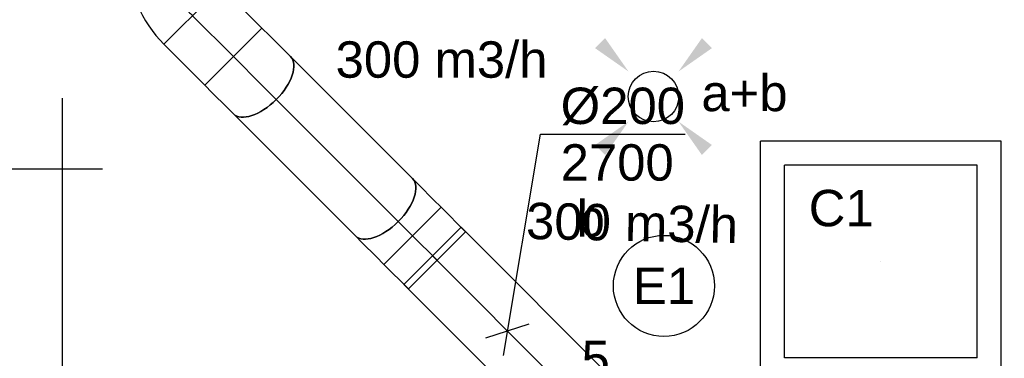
# Model space of a CAD drawing. Extents: x -132501 to 411300, y -42818 to 427495.
# Tile 59 of 256: x 13901 to 16337, y 19645 to 20482. Entities that reach past the tile are written whole.
import ezdxf
from ezdxf.enums import TextEntityAlignment as Align

# ---------------------------------------------------------------- set-up
doc = ezdxf.new("R2010")
doc.units = 0
doc.header["$LTSCALE"] = 50
doc.linetypes.add('CENTER2', pattern=[28.575000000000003, 19.05, -3.175, 3.175, -3.175])
doc.linetypes.add('STREEPJES', pattern=[0.1, 0.05, -0.05])
doc.layers.get('0').update_dxf_attribs({"linetype": 'CONTINUOUS'})
for name, color, linetype in [('45 Plafond 2D arcering', 7, 'CONTINUOUS'), ('EL6311--', 3, 'CONTINUOUS'), ('WL524---', 90, 'CONTINUOUS'), ('WL570---_RETOUR_RST', 2, 'CONTINUOUS'), ('WL570---_RETOUR_RST_HL', 1, 'CONTINUOUS'), ('WL570---_TOEVOER', 3, 'CONTINUOUS'), ('WL570---_TOEVOER_HL', 8, 'CONTINUOUS'), ('WM570---_RETOUR_RST_PR', 1, 'CONTINUOUS'), ('WM570---_TOEVOER', 1, 'CONTINUOUS'), ('WM570---_TOEVOER_PR', 1, 'CONTINUOUS')]:
    doc.layers.add(name, color=color, linetype=linetype)
doc.styles.add('BURO-018', font='ARIAL.TTF', dxfattribs={"height": 63})

# ---------------------------------------------------------------- blocks, each defined once
blk = doc.blocks.new('E00411')
at = {"color": 0, "linetype": 'Continuous'}
blk.add_circle((0, 0), 1.25, dxfattribs=at)
for points in [[(-2.891705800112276, 2.395768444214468), (-2.395768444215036, 2.891705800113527), (-1.237436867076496, 1.237436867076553)], [(2.395768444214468, 2.891705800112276), (2.891705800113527, 2.395768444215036), (1.237436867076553, 1.237436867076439)], [(-2.395768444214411, -2.891705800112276), (-2.89170580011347, -2.395768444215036), (-1.237436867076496, -1.237436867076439)], [(2.89170580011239, -2.395768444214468), (2.395768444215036, -2.891705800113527), (1.237436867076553, -1.237436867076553)]]:
    blk.add_solid(points, dxfattribs=at)
at = {"color": 0, "linetype": 'Continuous', "style": 'BURO-018'}
for tag, height, p in [('E_SLET1', 1.8, (-2.842e-13, 4.641705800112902)), ('E_GROEP', 1.799999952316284, (0, 0)), ('E_GKAST', 1.799999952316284, (0, 0))]:
    blk.add_attdef(tag, text='', height=height, dxfattribs=at).set_placement(p, align=Align.MIDDLE)
at = {"color": 0, "linetype": 'Continuous', "style": 'BURO-018', "flags": 1}
for tag in ['E_MATCODE', 'E_SGROEP']:
    blk.add_attdef(tag, text='', height=1.799999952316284, dxfattribs=at).set_placement((0, 0), align=Align.MIDDLE)
blk = doc.blocks.new('1115B3A')
at = {"color": 0, "linetype": 'Continuous'}
blk.add_circle((0, 0), 2.5, dxfattribs=at)
at = {"color": 0, "linetype": 'Continuous', "style": 'BURO-018'}
for tag, p in [('E_GKAST', (0, 8)), ('E_GROEP', (0, 5)), ('E_SGROEP', (4.5, 5)), ('E_ARMCODE', (0, 0)), ('E_SLET', (4.5, -1))]:
    blk.add_attdef(tag, text='', height=1.8, dxfattribs=at).set_placement(p, align=Align.MIDDLE)
blk = doc.blocks.new('*U1470')
at = {"color": 8, "linetype": 'STREEPJES', "ltscale": 10}
for p, q in [((1.818989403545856e-12, 100.0000000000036, -2700), (385.772750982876, 100.0000000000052, -2700)), ((1.818989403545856e-12, -100, -2700), (1.041833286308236e-12, 100.0000000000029, -2700)), ((1.818989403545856e-12, -100, -2700), (185.7727509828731, -99.99999999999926, -2700))]:
    blk.add_line(p, q, dxfattribs=at)
at = {"color": 0, "ltscale": 10}
for p, q in [((385.7727509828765, 100.0000000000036, -2700), (737.4485967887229, 100.0000000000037, -2700)), ((737.4485967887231, 100.0000000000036, -2700), (737.4485967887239, -99.99999999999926, -2700)), ((185.7727509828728, -100.0000000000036, -2700), (737.448596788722, -100.0000000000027, -2700))]:
    blk.add_line(p, q, dxfattribs=at)
at = {"layer": 'WL570---_TOEVOER_HL', "linetype": 'CENTER2'}
blk.add_line((1.818989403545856e-12, 0, -2700), (737.4485967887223, 1.678401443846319e-12, -2700), dxfattribs=at)
at = {"layer": 'WM570---_TOEVOER_PR', "color": 1, "style": 'BURO-018'}
blk.add_attdef('POSNR', text='', height=90, dxfattribs=at).set_placement((0, 0), align=Align.MIDDLE)
blk = doc.blocks.new('*U1471')
at = {"layer": 'WM570---_TOEVOER', "color": 0, "ltscale": 10}
for p, q in [((-10.1345291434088, -60.57614897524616), (81.3954155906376, 486.5170104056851)), ((81.3954155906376, 486.5170104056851), (438.9670390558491, 486.5170104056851)), ((-53.56365822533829, -17.14701989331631), (53.56365822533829, 17.14701989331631))]:
    blk.add_line(p, q, dxfattribs=at)
at = {"layer": 'WM570---_TOEVOER', "color": 0, "style": 'BURO-018'}
for s, p in [('%%c200', (131.3954155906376, 511.5170104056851)), ('2700', (131.3954155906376, 371.5170104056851))]:
    blk.add_text(s, height=90, dxfattribs=at).set_placement(p)
blk = doc.blocks.new('*U1484')
at = {"color": 0, "ltscale": 10}
for p, q in [((-12.16223663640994, 129.2591196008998, -3000), (129.2591196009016, -12.1622366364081, -3000)), ((-82.79999999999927, -100, -3000), (-82.7999999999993, 100, -3000))]:
    blk.add_line(p, q, dxfattribs=at)
for centre, radius, start, end in [((-82.80000000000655, 199.8968829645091, -3000), 99.89688296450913, 270.0000000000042, 314.9999999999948), ((-82.80000000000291, 199.8968829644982, -3000), 299.8968829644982, 270.0000000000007, 314.9999999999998)]:
    blk.add_arc(centre, radius, start, end, dxfattribs=at)
at = {"layer": 'WL570---_TOEVOER_HL', "linetype": 'CENTER2'}
blk.add_arc((-82.79999999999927, 199.8968829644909, -3000), 199.8968829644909, 270, 315, dxfattribs=at)
at = {"layer": 'WM570---_TOEVOER_PR', "color": 1, "style": 'BURO-018'}
blk.add_attdef('POSNR', text='', height=90, dxfattribs=at).set_placement((0, 0), align=Align.MIDDLE)
blk = doc.blocks.new('*U1497')
at = {"color": 0, "ltscale": 10}
for p, q in [((297.5, 297.5, -2562.5), (-297.5, 297.5, -2562.5)), ((-297.5, -80.1312666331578, -2562.5), (-297.5, 297.5, -2562.5)), ((297.5, -297.5, -2562.5), (297.5, 297.5, -2562.5)), ((238.5, 238.5, -2562.5), (-238.5, 238.5, -2562.5)), ((-238.5, -238.5, -2562.5), (-238.5, 238.5, -2562.5)), ((238.5, -238.5, -2562.5), (238.5, 238.5, -2562.5)), ((-297.5, -297.5, -2562.5), (-297.5, -99.53135900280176, -2562.5)), ((238.5, -238.5, -2562.5), (-238.5, -238.5, -2562.5)), ((-256.1023139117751, -297.5, -2562.5), (-297.5, -297.5, -2562.5)), ((-250.039902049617, -297.5, -2562.5), (-251.1023139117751, -297.5, -2562.5)), ((297.5, -297.5, -2562.5), (-245.039902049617, -297.5, -2562.5))]:
    blk.add_line(p, q, dxfattribs=at)
at = {"color": 8, "linetype": 'STREEPJES', "ltscale": 10}
for p, q in [((-297.5, -99.53135900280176, -2562.5), (-297.5, -80.1312666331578, -2562.5)), ((-251.1023139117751, -297.5, -2562.5), (-256.1023139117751, -297.5, -2562.5)), ((-245.039902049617, -297.5, -2562.5), (-250.039902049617, -297.5, -2562.5))]:
    blk.add_line(p, q, dxfattribs=at)
at = {"layer": 'WL570---_RETOUR_RST_HL', "linetype": 'CENTER2'}
blk.add_circle((0, 0, -2562.5), 0.075, dxfattribs=at)
at = {"layer": 'WL570---_RETOUR_RST', "color": 1, "style": 'BURO-018'}
for tag in ['MC', 'Q']:
    blk.add_attdef(tag, text='', height=90, dxfattribs=at).set_placement((0, 0), align=Align.MIDDLE)
at = {"layer": 'WM570---_RETOUR_RST_PR', "color": 1, "style": 'BURO-018'}
blk.add_attdef('POSNR', text='', height=90, dxfattribs=at).set_placement((0, 0), align=Align.MIDDLE)
blk = doc.blocks.new('*U1504')
at = {"color": 0, "ltscale": 10}
for p, q in [((1.364242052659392e-12, 100, -2700), (85.59408794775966, 99.99999999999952, -2700)), ((-4.547473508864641e-13, -100, -2700), (2.409628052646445e-12, 100.0000000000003, -2700)), ((85.59408794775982, 100, -2700), (85.59408794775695, -100.0000000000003, -2700)), ((-4.547473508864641e-13, -100, -2700), (85.59408794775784, -100.0000000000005, -2700))]:
    blk.add_line(p, q, dxfattribs=at)
at = {"layer": 'WL570---_TOEVOER_HL', "linetype": 'CENTER2'}
blk.add_line((-4.547473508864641e-13, 0, -2700), (85.59408794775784, -4.893969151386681e-13, -2700), dxfattribs=at)
at = {"layer": 'WM570---_TOEVOER_PR', "color": 1, "style": 'BURO-018'}
blk.add_attdef('POSNR', text='', height=90, dxfattribs=at).set_placement((0, 0), align=Align.MIDDLE)
blk = doc.blocks.new('*U1505')
at = {"color": 0, "ltscale": 10}
for p, q in [((-1.818989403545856e-12, 100, -3000), (143.186842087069, 100.0000000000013, -3000)), ((0, -100, -3000), (-2.631228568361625e-12, 100.0000000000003, -3000)), ((143.1868420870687, 100.0000000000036, -3000), (143.1868420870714, -99.99999999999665, -3000)), ((0, -100, -3000), (143.1868420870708, -99.99999999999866, -3000))]:
    blk.add_line(p, q, dxfattribs=at)
at = {"layer": 'WL570---_TOEVOER_HL', "linetype": 'CENTER2'}
blk.add_line((0, 0, -3000), (143.1868420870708, 1.335342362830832e-12, -3000), dxfattribs=at)
at = {"layer": 'WM570---_TOEVOER_PR', "color": 1, "style": 'BURO-018'}
blk.add_attdef('POSNR', text='', height=90, dxfattribs=at).set_placement((0, 0), align=Align.MIDDLE)
blk = doc.blocks.new('*U1506')
at = {"color": 0, "ltscale": 10}
for p, q in [((-53.59999999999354, 99.99999999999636, -2700), (-27.26450778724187, 99.99999999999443, -2700)), ((-53.60000000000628, -100.0000000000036, -2700), (-53.59999999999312, 99.9999999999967, -2700)), ((-27.26450778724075, 99.99999999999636, -2700), (23.611756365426, 99.9999999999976, -2700)), ((23.61175636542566, 99.99999999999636, -2700), (46.41896164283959, 99.99999999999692, -2700)), ((-53.60000000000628, -100.0000000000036, -2700), (-27.26450778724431, -100.0000000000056, -2700)), ((-27.26450778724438, -100.0000000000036, -2700), (23.61175636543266, -100.0000000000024, -2700)), ((23.61175636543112, -100.0000000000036, -2700), (46.41896164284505, -100.0000000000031, -2700))]:
    blk.add_line(p, q, dxfattribs=at)
blk.add_ellipse((46.41896164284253, -3.637978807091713e-12, -2700), major_axis=(2.431388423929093e-12, -100), ratio=0.5000000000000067, start_param=3.141592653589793, end_param=6.283185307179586, dxfattribs=at)
at = {"layer": 'WL570---_TOEVOER_HL', "linetype": 'CENTER2'}
blk.add_line((-53.599999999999, -3.637978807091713e-12, -2700), (46.41896164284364, -3.776782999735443e-12, -2700), dxfattribs=at)
at = {"layer": 'WM570---_TOEVOER_PR', "color": 1, "style": 'BURO-018'}
blk.add_attdef('POSNR', text='', height=90, dxfattribs=at).set_placement((0, 0), align=Align.MIDDLE)
blk = doc.blocks.new('*U1507')
at = {"color": 0, "ltscale": 10}
for p, q in [((-1.818989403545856e-12, 100, -2726.799999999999), (426.7773189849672, 100.0000000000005, -2726.799999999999)), ((0, -100, -2726.799999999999), (426.777318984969, -99.99999999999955, -2726.799999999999))]:
    blk.add_line(p, q, dxfattribs=at)
at = {"color": 0, "ltscale": 10, "extrusion": (7.850462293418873e-17, -4.066281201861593e-31, -1)}
blk.add_ellipse((-1.818989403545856e-12, 0, -2726.799999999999), major_axis=(9.436895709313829e-14, -100), ratio=0.5000000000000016, start_param=0, end_param=3.141592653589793, dxfattribs=at)
at = {"color": 0, "ltscale": 10}
blk.add_ellipse((426.7773189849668, 0, -2726.799999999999), major_axis=(9.436895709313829e-14, -100), ratio=0.5000000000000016, start_param=3.141592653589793, end_param=6.283185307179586, dxfattribs=at)
at = {"layer": 'WL570---_TOEVOER_HL', "linetype": 'CENTER2'}
blk.add_line((-1.818989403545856e-12, 0, -2726.799999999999), (426.7773189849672, 4.501271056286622e-13, -2726.799999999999), dxfattribs=at)
at = {"layer": 'WM570---_TOEVOER_PR', "color": 1, "style": 'BURO-018'}
blk.add_attdef('POSNR', text='', height=90, dxfattribs=at).set_placement((0, 0), align=Align.MIDDLE)
blk = doc.blocks.new('*U1508')
at = {"color": 0, "ltscale": 10}
for p, q in [((-46.41896164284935, 99.99999999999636, -3000), (-23.61175636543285, 99.99999999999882, -3000)), ((-23.61175636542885, 99.99999999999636, -3000), (27.2645077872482, 99.9999999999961, -3000)), ((27.26450778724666, 100.0000000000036, -3000), (53.60000000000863, 100.0000000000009, -3000)), ((53.60000000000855, 100, -3000), (53.59999999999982, -100.0000000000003, -3000)), ((-46.41896164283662, -100.0000000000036, -3000), (-23.61175636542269, -100.0000000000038, -3000)), ((-23.61175636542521, -99.99999999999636, -3000), (27.26450778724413, -99.99999999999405, -3000)), ((27.26450778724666, -100, -3000), (53.6000000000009, -100.0000000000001, -3000))]:
    blk.add_line(p, q, dxfattribs=at)
at = {"color": 0, "ltscale": 10, "extrusion": (7.850462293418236e-17, -4.155583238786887e-17, -1)}
blk.add_ellipse((-46.41896164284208, -3.637978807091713e-12, -3000), major_axis=(5.1458837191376e-12, -100), ratio=0.4999999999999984, start_param=0, end_param=3.141592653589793, dxfattribs=at)
at = {"layer": 'WL570---_TOEVOER_HL', "linetype": 'CENTER2'}
blk.add_line((-46.41896164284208, -3.637978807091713e-12, -3000), (53.60000000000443, -2.866227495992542e-12, -3000), dxfattribs=at)
at = {"layer": 'WM570---_TOEVOER_PR', "color": 1, "style": 'BURO-018'}
blk.add_attdef('POSNR', text='', height=90, dxfattribs=at).set_placement((0, 0), align=Align.MIDDLE)
blk = doc.blocks.new('GAFGHYHY')
at = {"layer": '45 Plafond 2D arcering', "linetype": 'Continuous'}
h = blk.add_hatch(dxfattribs=at)
h.set_pattern_fill('RASTER_600_0002', color=8, style=0, pattern_type=2)
h.set_pattern_definition([(0, (329606.6039655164, 263113.0164054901), (0, 600), []), (90, (329606.6039655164, 263113.0164054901), (-600, 0), [])])
h.paths.add_polyline_path([(314958.4484486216, 262579.1641033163), (311651.3856012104, 262579.1641033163), (311651.3856012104, 260865.8213427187), (318334.3856012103, 260865.8213427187), (318334.3856012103, 255497.548901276), (322319.3858894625, 254963.888382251), (325862.8856012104, 254725.6584581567), (325862.8856012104, 257249.2687077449), (333290.8856012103, 257249.2687077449), (333290.8856012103, 254942.5259475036), (336798.324696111, 255489.678399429), (340391.3464691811, 256042.0766862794), (347581.1320038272, 257147.4485607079), (347540.0042540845, 258187.0408377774), (344346.2374735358, 258187.0408377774), (344274.0276694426, 258060.1071111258, -0.2927741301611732), (338835.1502440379, 268360.9548132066), (333245.8043765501, 267502.245652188), (329585.4417988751, 267292.1290713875), (328865.1988823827, 267293.5379741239, 0.01313377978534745), (328865.6683573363, 267533.5375149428), (329496.8869935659, 267532.3027569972), (329497.1041820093, 270676.7641032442), (328743.0875005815, 270676.7641032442), (328743.0875005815, 270841.7641032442), (329497.1055634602, 270841.7641032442), (329497.1055634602, 272301.7641032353), (326028.5856012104, 272301.7641032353), (326028.5856012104, 270841.7641032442), (326783.0875005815, 270841.7641032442), (326783.0875005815, 270676.7641032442), (326008.5856012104, 270676.7641032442), (315530.2996312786, 270676.7641032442, -0.06356526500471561), (316101.1455684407, 268525.0756693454), (316090.0725138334, 268527.2530816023, -0.003566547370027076), (316103.7128682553, 268406.4108793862), (316579.7973396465, 268479.8951624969), (316533.0012536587, 268710.3932426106), (316693.973066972, 268745.3050008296, -0.1356799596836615), (316433.9819192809, 263929.0466205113), (316277.9569696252, 263980.9998569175), (316414.7757330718, 264431.9906666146), (314732.6044793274, 264431.9906666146, 0.01816797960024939)], flags=0)
h.paths.add_polyline_path([(325877.1581249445, 261732.8260382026, -51.8167411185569), (326135.6591064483, 261974.1158924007), (326121.4581252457, 261988.1989365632), (325864.0853531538, 261747.9621750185)], flags=0)
h.paths.add_polyline_path([(329466.0667907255, 263438.9307410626, -0.9999999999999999), (335716.0667907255, 263438.9307410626, -0.9999999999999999)], flags=0)
h.paths.add_polyline_path([(339101.6930176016, 258177.7519564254, -0.9999999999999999), (333851.6930176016, 258177.7519564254, -0.9999999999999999)], flags=0)

msp = doc.modelspace()

# ---------------------------------------------------------------- block references
at = {"layer": 'EL6311--'}
ref = msp.add_blockref('E00411', (15469.22866034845, 20292.10226825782), dxfattribs=dict(at, xscale=50, yscale=50, zscale=50))
ref.add_attrib('E_SLET1', 'a+b', dxfattribs={"layer": '0', "color": 1, "linetype": 'Continuous', "height": 90, "style": 'BURO-018'}).set_placement((15694.22866034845, 20302.78585615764), align=Align.MIDDLE)
ref = msp.add_blockref('1115B3A', (15494.99255846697, 19823.93041666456), dxfattribs=dict(at, xscale=50.00000000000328, yscale=50.00000000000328, zscale=50, rotation=181.9948371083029))
ref.add_attrib('E_ARMCODE', 'E1', dxfattribs={"layer": '0', "color": 1, "linetype": 'Continuous', "height": 90, "style": 'BURO-018'}).set_placement((15494.99255846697, 19823.93041666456), align=Align.MIDDLE)
ref.add_attrib('E_SLET', 'b', dxfattribs={"layer": '0', "color": 1, "linetype": 'Continuous', "height": 90, "style": 'BURO-018'}).set_placement((15314.0069617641, 19992.73270866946), align=Align.MIDDLE)
ref.add_attrib('E_GROEP', '5', dxfattribs={"layer": '0', "color": 1, "linetype": 'Continuous', "height": 90, "style": 'BURO-018'}).set_placement((15326.19026646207, 19642.9448199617), align=Align.MIDDLE)
at = {"layer": 'WL524---'}
msp.add_blockref('GAFGHYHY', (-304837.0444749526, -242743.8149120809), dxfattribs=at)
at = {"layer": 'WL570---_RETOUR_RST'}
ref = msp.add_blockref('*U1497', (16031.45534352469, 19884.27641406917, 2562.5), dxfattribs=at)
ref.add_attrib('Q', '360', dxfattribs={"color": 1, "height": 90, "style": 'BURO-018'}).set_placement((16464.75133392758, 20069.87868968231), align=Align.MIDDLE)
ref.add_attrib('MC', 'C1', dxfattribs={"color": 1, "height": 90, "style": 'BURO-018'}).set_placement((15933.42062790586, 20016.37499136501), align=Align.MIDDLE)
at = {"layer": 'WL570---_TOEVOER'}
for name, p, rotation in [('*U1484', (14270.1525293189, 20550.69324531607, 3000), 270), ('*U1505', (14328.70097080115, 20492.14480383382, 3000), 315), ('*U1508', (14467.85028128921, 20352.99549334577, 3000), 135.0000000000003), ('*U1507', (14802.45058015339, 20018.39519448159, 2726.8), 135.0000000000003), ('*U1506', (14835.27374270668, 19985.5720319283, 2700), 134.9999999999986), ('*U1504', (14933.69882619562, 19887.14694843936, 2700), 134.9999999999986), ('*U1470', (15444.09907142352, 19376.74670321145, 2700), 134.9999999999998)]:
    msp.add_blockref(name, p, dxfattribs=dict(at, rotation=rotation))
at = {"layer": 'WM570---_TOEVOER'}
msp.add_blockref('*U1471', (15108.14166983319, 19712.70410480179, 2700), dxfattribs=at)

# ---------------------------------------------------------------- texts
at = {"layer": 'WM570---_TOEVOER', "style": 'BURO-018'}
msp.add_text('300 m3/h', height=90, dxfattribs=at).set_placement((14682.85851966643, 20338.69069724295))
msp.add_text('300 m3/h', height=90, rotation=358.833390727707, dxfattribs=at).set_placement((15153.30887511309, 19940.09705132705))

doc.saveas('drawing.dxf')
